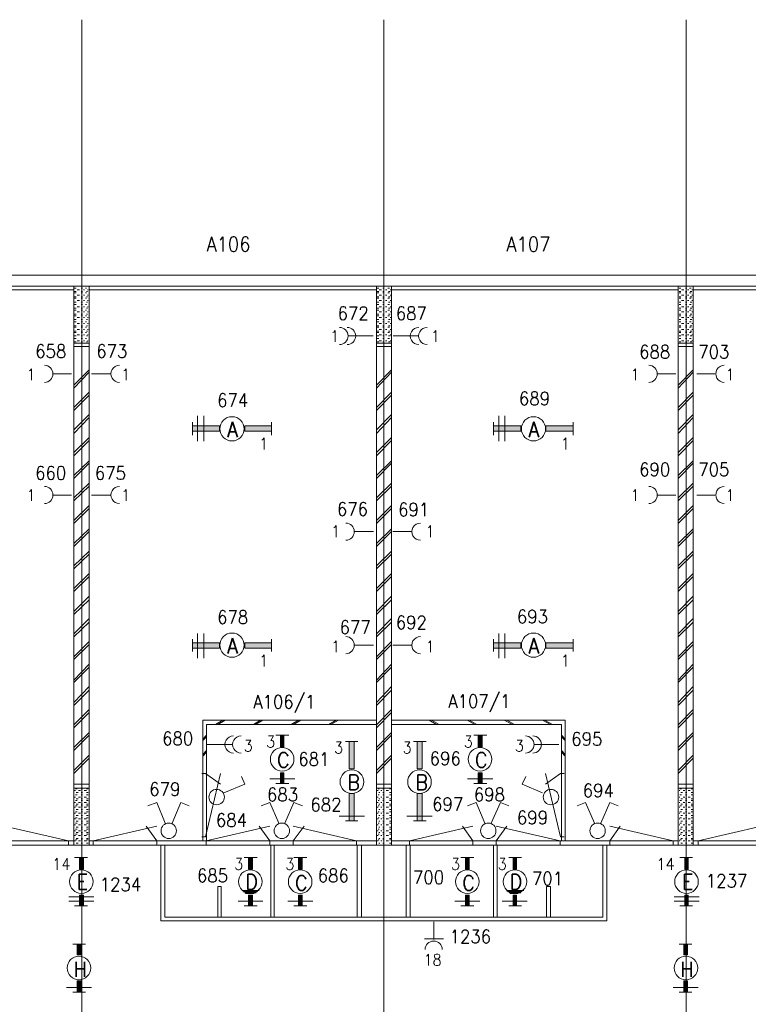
# Model space of a CAD drawing. Header units: metres. Extents: x -120 to -9, y 63 to 139.
# Tile 15 of 44: x -93 to -83, y 107 to 120. Entities that reach past the tile are written whole.
import ezdxf
from ezdxf.enums import TextEntityAlignment as Align

# ---------------------------------------------------------------- set-up
doc = ezdxf.new("R2010")
doc.units = ezdxf.units.M
doc.header["$MEASUREMENT"] = 0
doc.layers.add('Level 1', color=1, linetype='Continuous', lineweight=0)
doc.styles.add('Style-STANDARD', font='STANDARD.shx')

msp = doc.modelspace()

# ---------------------------------------------------------------- linework, layer by layer
at = {"layer": 'Level 1', "color": 11, "linetype": 'Continuous', "lineweight": 0}
for p, q in [((-91.761, 120.383), (-91.761, 93.672)), ((-87.768, 120.383), (-87.768, 93.672)), ((-83.768, 120.383), (-83.768, 93.672)), ((-113.636, 117.008), (-14.097, 117.008)), ((-113.636, 109.477), (-14.097, 109.477))]:
    msp.add_line(p, q, dxfattribs=at)
at = {"layer": 'Level 1', "color": 1, "linetype": 'Continuous', "lineweight": 0}
for p, q in [((-107.987, 117.008), (-51.554, 117.008)), ((-107.839, 116.86), (-51.698, 116.86)), ((-91.866, 116.86), (-91.866, 109.477)), ((-91.667, 116.86), (-91.667, 109.477)), ((-87.866, 116.86), (-87.866, 109.477)), ((-87.667, 116.86), (-87.667, 109.477)), ((-83.874, 116.86), (-83.874, 109.477)), ((-83.675, 116.86), (-83.675, 109.477)), ((-95.655, 116.813), (-91.866, 116.813)), ((-91.858, 116.837), (-91.835, 116.837)), ((-91.858, 116.79), (-91.835, 116.79)), ((-91.858, 116.774), (-91.835, 116.774)), ((-91.858, 116.719), (-91.835, 116.719)), ((-91.823, 116.813), (-91.792, 116.813)), ((-91.823, 116.743), (-91.792, 116.743)), ((-91.772, 116.837), (-91.753, 116.837)), ((-91.772, 116.79), (-91.753, 116.79)), ((-91.772, 116.774), (-91.753, 116.774)), ((-91.772, 116.719), (-91.753, 116.719)), ((-91.741, 116.813), (-91.726, 116.813)), ((-91.741, 116.743), (-91.726, 116.743)), ((-91.714, 116.837), (-91.698, 116.837)), ((-91.714, 116.774), (-91.698, 116.774)), ((-91.702, 116.79), (-91.686, 116.79)), ((-91.702, 116.719), (-91.686, 116.719)), ((-91.686, 116.813), (-91.679, 116.813)), ((-91.686, 116.743), (-91.679, 116.743)), ((-91.667, 116.813), (-87.866, 116.813)), ((-87.854, 116.837), (-87.835, 116.837)), ((-87.854, 116.79), (-87.835, 116.79)), ((-87.854, 116.774), (-87.835, 116.774)), ((-87.854, 116.719), (-87.835, 116.719)), ((-87.827, 116.813), (-87.8, 116.813)), ((-87.827, 116.743), (-87.8, 116.743)), ((-87.78, 116.837), (-87.761, 116.837)), ((-87.78, 116.79), (-87.761, 116.79)), ((-87.78, 116.774), (-87.761, 116.774)), ((-87.78, 116.719), (-87.761, 116.719)), ((-87.745, 116.813), (-87.726, 116.813)), ((-87.745, 116.743), (-87.726, 116.743)), ((-87.714, 116.837), (-87.694, 116.837)), ((-87.714, 116.774), (-87.694, 116.774)), ((-87.706, 116.79), (-87.683, 116.79)), ((-87.706, 116.719), (-87.683, 116.719)), ((-87.683, 116.813), (-87.675, 116.813)), ((-87.683, 116.743), (-87.675, 116.743)), ((-87.667, 116.813), (-83.874, 116.813)), ((-83.862, 116.837), (-83.839, 116.837)), ((-83.862, 116.79), (-83.839, 116.79)), ((-83.862, 116.774), (-83.839, 116.774)), ((-83.862, 116.719), (-83.839, 116.719)), ((-83.831, 116.813), (-83.8, 116.813)), ((-83.831, 116.743), (-83.8, 116.743)), ((-83.776, 116.837), (-83.761, 116.837)), ((-83.776, 116.79), (-83.761, 116.79)), ((-83.776, 116.774), (-83.761, 116.774)), ((-83.776, 116.719), (-83.761, 116.719)), ((-83.753, 116.813), (-83.733, 116.813)), ((-83.753, 116.743), (-83.733, 116.743)), ((-83.726, 116.837), (-83.702, 116.837)), ((-83.726, 116.774), (-83.702, 116.774)), ((-83.714, 116.79), (-83.694, 116.79)), ((-83.714, 116.719), (-83.694, 116.719)), ((-83.694, 116.813), (-83.683, 116.813)), ((-83.694, 116.743), (-83.683, 116.743)), ((-83.675, 116.813), (-79.87, 116.813)), ((-91.858, 116.704), (-91.835, 116.704)), ((-91.858, 116.649), (-91.835, 116.649)), ((-91.858, 116.618), (-91.835, 116.618)), ((-91.823, 116.672), (-91.792, 116.672)), ((-91.823, 116.587), (-91.792, 116.587)), ((-91.772, 116.704), (-91.753, 116.704)), ((-91.772, 116.649), (-91.753, 116.649)), ((-91.772, 116.618), (-91.753, 116.618)), ((-91.741, 116.672), (-91.726, 116.672)), ((-91.741, 116.587), (-91.726, 116.587)), ((-91.714, 116.704), (-91.698, 116.704)), ((-91.714, 116.618), (-91.698, 116.618)), ((-91.702, 116.649), (-91.686, 116.649)), ((-91.686, 116.672), (-91.679, 116.672)), ((-91.686, 116.587), (-91.679, 116.587)), ((-87.854, 116.704), (-87.835, 116.704)), ((-87.854, 116.649), (-87.835, 116.649)), ((-87.854, 116.618), (-87.835, 116.618)), ((-87.827, 116.672), (-87.8, 116.672)), ((-87.827, 116.587), (-87.8, 116.587)), ((-87.78, 116.704), (-87.761, 116.704)), ((-87.78, 116.649), (-87.761, 116.649)), ((-87.78, 116.618), (-87.761, 116.618)), ((-87.745, 116.672), (-87.726, 116.672)), ((-87.745, 116.587), (-87.726, 116.587)), ((-87.714, 116.704), (-87.694, 116.704)), ((-87.714, 116.618), (-87.694, 116.618)), ((-87.706, 116.649), (-87.683, 116.649)), ((-87.683, 116.672), (-87.675, 116.672)), ((-87.683, 116.587), (-87.675, 116.587)), ((-83.862, 116.704), (-83.839, 116.704)), ((-83.862, 116.649), (-83.839, 116.649)), ((-83.862, 116.618), (-83.839, 116.618)), ((-83.831, 116.672), (-83.8, 116.672)), ((-83.831, 116.587), (-83.8, 116.587)), ((-83.776, 116.704), (-83.761, 116.704)), ((-83.776, 116.649), (-83.761, 116.649)), ((-83.776, 116.618), (-83.761, 116.618)), ((-83.753, 116.672), (-83.733, 116.672)), ((-83.753, 116.587), (-83.733, 116.587)), ((-83.726, 116.704), (-83.702, 116.704)), ((-83.726, 116.618), (-83.702, 116.618)), ((-83.714, 116.649), (-83.694, 116.649)), ((-83.694, 116.672), (-83.683, 116.672)), ((-83.694, 116.587), (-83.683, 116.587)), ((-91.858, 116.571), (-91.835, 116.571)), ((-91.858, 116.547), (-91.835, 116.547)), ((-91.858, 116.493), (-91.835, 116.493)), ((-91.858, 116.469), (-91.835, 116.469)), ((-91.823, 116.524), (-91.792, 116.524)), ((-91.772, 116.571), (-91.753, 116.571)), ((-91.772, 116.547), (-91.753, 116.547)), ((-91.772, 116.493), (-91.753, 116.493)), ((-91.772, 116.469), (-91.753, 116.469)), ((-91.741, 116.524), (-91.726, 116.524)), ((-91.714, 116.547), (-91.698, 116.547)), ((-91.714, 116.469), (-91.698, 116.469)), ((-91.702, 116.571), (-91.686, 116.571)), ((-91.702, 116.493), (-91.686, 116.493)), ((-91.686, 116.524), (-91.679, 116.524)), ((-87.854, 116.571), (-87.835, 116.571)), ((-87.854, 116.547), (-87.835, 116.547)), ((-87.854, 116.493), (-87.835, 116.493)), ((-87.854, 116.469), (-87.835, 116.469)), ((-87.827, 116.524), (-87.8, 116.524)), ((-87.78, 116.571), (-87.761, 116.571)), ((-87.78, 116.547), (-87.761, 116.547)), ((-87.78, 116.493), (-87.761, 116.493)), ((-87.78, 116.469), (-87.761, 116.469)), ((-87.745, 116.524), (-87.726, 116.524)), ((-87.714, 116.547), (-87.694, 116.547)), ((-87.714, 116.469), (-87.694, 116.469)), ((-87.706, 116.571), (-87.683, 116.571)), ((-87.706, 116.493), (-87.683, 116.493)), ((-87.683, 116.524), (-87.675, 116.524)), ((-83.862, 116.571), (-83.839, 116.571)), ((-83.862, 116.547), (-83.839, 116.547)), ((-83.862, 116.493), (-83.839, 116.493)), ((-83.862, 116.469), (-83.839, 116.469)), ((-83.831, 116.524), (-83.8, 116.524)), ((-83.776, 116.571), (-83.761, 116.571)), ((-83.776, 116.547), (-83.761, 116.547)), ((-83.776, 116.493), (-83.761, 116.493)), ((-83.776, 116.469), (-83.761, 116.469)), ((-83.753, 116.524), (-83.733, 116.524)), ((-83.726, 116.547), (-83.702, 116.547)), ((-83.726, 116.469), (-83.702, 116.469)), ((-83.714, 116.571), (-83.694, 116.571)), ((-83.714, 116.493), (-83.694, 116.493)), ((-83.694, 116.524), (-83.683, 116.524)), ((-91.858, 116.422), (-91.835, 116.422)), ((-91.858, 116.391), (-91.835, 116.391)), ((-91.858, 116.337), (-91.835, 116.337)), ((-91.823, 116.446), (-91.792, 116.446)), ((-91.823, 116.368), (-91.792, 116.368)), ((-91.772, 116.422), (-91.753, 116.422)), ((-91.772, 116.391), (-91.753, 116.391)), ((-91.772, 116.337), (-91.753, 116.337)), ((-91.741, 116.446), (-91.726, 116.446)), ((-91.741, 116.368), (-91.726, 116.368)), ((-91.714, 116.391), (-91.698, 116.391)), ((-91.702, 116.422), (-91.686, 116.422)), ((-91.702, 116.337), (-91.686, 116.337)), ((-91.686, 116.446), (-91.679, 116.446)), ((-91.686, 116.368), (-91.679, 116.368)), ((-87.854, 116.422), (-87.835, 116.422)), ((-87.854, 116.391), (-87.835, 116.391)), ((-87.854, 116.337), (-87.835, 116.337)), ((-87.827, 116.446), (-87.8, 116.446)), ((-87.827, 116.368), (-87.8, 116.368)), ((-87.78, 116.422), (-87.761, 116.422)), ((-87.78, 116.391), (-87.761, 116.391)), ((-87.78, 116.337), (-87.761, 116.337)), ((-87.745, 116.446), (-87.726, 116.446)), ((-87.745, 116.368), (-87.726, 116.368)), ((-87.714, 116.391), (-87.694, 116.391)), ((-87.706, 116.422), (-87.683, 116.422)), ((-87.706, 116.337), (-87.683, 116.337)), ((-87.683, 116.446), (-87.675, 116.446)), ((-87.683, 116.368), (-87.675, 116.368)), ((-83.862, 116.422), (-83.839, 116.422)), ((-83.862, 116.391), (-83.839, 116.391)), ((-83.862, 116.337), (-83.839, 116.337)), ((-83.831, 116.446), (-83.8, 116.446)), ((-83.831, 116.368), (-83.8, 116.368)), ((-83.776, 116.422), (-83.761, 116.422)), ((-83.776, 116.391), (-83.761, 116.391)), ((-83.776, 116.337), (-83.761, 116.337)), ((-83.753, 116.446), (-83.733, 116.446)), ((-83.753, 116.368), (-83.733, 116.368)), ((-83.726, 116.391), (-83.702, 116.391)), ((-83.714, 116.422), (-83.694, 116.422)), ((-83.714, 116.337), (-83.694, 116.337)), ((-83.694, 116.446), (-83.683, 116.446)), ((-83.694, 116.368), (-83.683, 116.368)), ((-91.858, 116.321), (-91.835, 116.321)), ((-91.858, 116.266), (-91.835, 116.266)), ((-91.858, 116.251), (-91.835, 116.251)), ((-91.858, 116.204), (-91.835, 116.204)), ((-91.823, 116.29), (-91.792, 116.29)), ((-91.823, 116.219), (-91.792, 116.219)), ((-91.772, 116.321), (-91.753, 116.321)), ((-91.772, 116.266), (-91.753, 116.266)), ((-91.772, 116.251), (-91.753, 116.251)), ((-91.772, 116.204), (-91.753, 116.204)), ((-91.741, 116.29), (-91.726, 116.29)), ((-91.741, 116.219), (-91.726, 116.219)), ((-91.714, 116.321), (-91.698, 116.321)), ((-91.714, 116.251), (-91.698, 116.251)), ((-91.702, 116.266), (-91.686, 116.266)), ((-91.702, 116.204), (-91.686, 116.204)), ((-91.686, 116.29), (-91.679, 116.29)), ((-91.686, 116.219), (-91.679, 116.219)), ((-88.233, 116.204), (-87.909, 116.204)), ((-87.854, 116.321), (-87.835, 116.321)), ((-87.854, 116.266), (-87.835, 116.266)), ((-87.854, 116.251), (-87.835, 116.251)), ((-87.854, 116.204), (-87.835, 116.204)), ((-87.827, 116.29), (-87.8, 116.29)), ((-87.827, 116.219), (-87.8, 116.219)), ((-87.78, 116.321), (-87.761, 116.321)), ((-87.78, 116.266), (-87.761, 116.266)), ((-87.78, 116.251), (-87.761, 116.251)), ((-87.78, 116.204), (-87.761, 116.204)), ((-87.745, 116.29), (-87.726, 116.29)), ((-87.745, 116.219), (-87.726, 116.219)), ((-87.714, 116.321), (-87.694, 116.321)), ((-87.714, 116.251), (-87.694, 116.251)), ((-87.706, 116.266), (-87.683, 116.266)), ((-87.706, 116.204), (-87.683, 116.204)), ((-87.683, 116.29), (-87.675, 116.29)), ((-87.683, 116.219), (-87.675, 116.219)), ((-87.319, 116.204), (-87.643, 116.204)), ((-83.862, 116.321), (-83.839, 116.321)), ((-83.862, 116.266), (-83.839, 116.266)), ((-83.862, 116.251), (-83.839, 116.251)), ((-83.862, 116.204), (-83.839, 116.204)), ((-83.831, 116.29), (-83.8, 116.29)), ((-83.831, 116.219), (-83.8, 116.219)), ((-83.776, 116.321), (-83.761, 116.321)), ((-83.776, 116.266), (-83.761, 116.266)), ((-83.776, 116.251), (-83.761, 116.251)), ((-83.776, 116.204), (-83.761, 116.204)), ((-83.753, 116.29), (-83.733, 116.29)), ((-83.753, 116.219), (-83.733, 116.219)), ((-83.726, 116.321), (-83.702, 116.321)), ((-83.726, 116.251), (-83.702, 116.251)), ((-83.714, 116.266), (-83.694, 116.266)), ((-83.714, 116.204), (-83.694, 116.204)), ((-83.694, 116.29), (-83.683, 116.29)), ((-83.694, 116.219), (-83.683, 116.219)), ((-91.866, 116.11), (-91.667, 116.11)), ((-91.858, 116.172), (-91.835, 116.172)), ((-91.858, 116.126), (-91.835, 116.126)), ((-91.823, 116.141), (-91.792, 116.141)), ((-91.772, 116.172), (-91.753, 116.172)), ((-91.772, 116.126), (-91.753, 116.126)), ((-91.741, 116.141), (-91.726, 116.141)), ((-91.714, 116.172), (-91.698, 116.172)), ((-91.702, 116.126), (-91.686, 116.126)), ((-91.686, 116.141), (-91.679, 116.141)), ((-87.866, 116.11), (-87.667, 116.11)), ((-87.854, 116.172), (-87.835, 116.172)), ((-87.854, 116.126), (-87.835, 116.126)), ((-87.827, 116.141), (-87.8, 116.141)), ((-87.78, 116.172), (-87.761, 116.172)), ((-87.78, 116.126), (-87.761, 116.126)), ((-87.745, 116.141), (-87.726, 116.141)), ((-87.714, 116.172), (-87.694, 116.172)), ((-87.706, 116.126), (-87.683, 116.126)), ((-87.683, 116.141), (-87.675, 116.141)), ((-83.874, 116.11), (-83.675, 116.11)), ((-83.862, 116.172), (-83.839, 116.172)), ((-83.862, 116.126), (-83.839, 116.126)), ((-83.831, 116.141), (-83.8, 116.141)), ((-83.776, 116.172), (-83.761, 116.172)), ((-83.776, 116.126), (-83.761, 116.126)), ((-83.753, 116.141), (-83.733, 116.141)), ((-83.726, 116.172), (-83.702, 116.172)), ((-83.714, 116.126), (-83.694, 116.126)), ((-83.694, 116.141), (-83.683, 116.141)), ((-91.866, 116.063), (-91.667, 116.063)), ((-87.866, 116.063), (-87.667, 116.063)), ((-83.874, 116.063), (-83.675, 116.063)), ((-91.897, 115.704), (-92.139, 115.704)), ((-91.667, 115.758), (-91.866, 115.555)), ((-91.667, 115.727), (-91.866, 115.516)), ((-91.632, 115.704), (-91.389, 115.704)), ((-87.667, 115.758), (-87.866, 115.555)), ((-87.667, 115.727), (-87.866, 115.516)), ((-83.905, 115.704), (-84.143, 115.704)), ((-83.675, 115.758), (-83.874, 115.555)), ((-83.675, 115.727), (-83.874, 115.516)), ((-83.628, 115.704), (-83.389, 115.704)), ((-91.667, 115.462), (-91.866, 115.258)), ((-91.667, 115.422), (-91.866, 115.219)), ((-87.667, 115.462), (-87.866, 115.258)), ((-87.667, 115.422), (-87.866, 115.219)), ((-83.675, 115.462), (-83.874, 115.258)), ((-83.675, 115.422), (-83.874, 115.219)), ((-91.667, 115.165), (-91.866, 114.962)), ((-87.667, 115.165), (-87.866, 114.962)), ((-83.675, 115.165), (-83.874, 114.962)), ((-91.667, 115.126), (-91.866, 114.915)), ((-90.296, 114.891), (-90.296, 115.063)), ((-90.233, 115.149), (-90.233, 114.813)), ((-90.147, 115.149), (-90.147, 114.813)), ((-89.253, 114.891), (-89.253, 115.063)), ((-87.667, 115.126), (-87.866, 114.915)), ((-86.315, 114.891), (-86.315, 115.063)), ((-86.245, 115.149), (-86.245, 114.813)), ((-86.167, 115.149), (-86.167, 114.813)), ((-85.264, 114.891), (-85.264, 115.063)), ((-83.675, 115.126), (-83.874, 114.915)), ((-91.667, 114.86), (-91.866, 114.665)), ((-91.667, 114.821), (-91.866, 114.618)), ((-87.667, 114.86), (-87.866, 114.665)), ((-87.667, 114.821), (-87.866, 114.618)), ((-83.675, 114.86), (-83.874, 114.665)), ((-83.675, 114.821), (-83.874, 114.618)), ((-91.667, 114.555), (-91.866, 114.36)), ((-91.667, 114.524), (-91.866, 114.321)), ((-87.667, 114.555), (-87.866, 114.36)), ((-87.667, 114.524), (-87.866, 114.321)), ((-83.675, 114.555), (-83.874, 114.36)), ((-83.675, 114.524), (-83.874, 114.321)), ((-91.667, 114.258), (-91.866, 114.063)), ((-87.667, 114.258), (-87.866, 114.063)), ((-83.675, 114.258), (-83.874, 114.063)), ((-91.667, 114.219), (-91.866, 114.024)), ((-87.667, 114.219), (-87.866, 114.024)), ((-83.675, 114.219), (-83.874, 114.024)), ((-91.897, 114.102), (-92.139, 114.102)), ((-91.632, 114.102), (-91.389, 114.102)), ((-83.905, 114.102), (-84.143, 114.102)), ((-83.628, 114.102), (-83.389, 114.102)), ((-91.667, 113.962), (-91.866, 113.766)), ((-91.667, 113.922), (-91.866, 113.727)), ((-87.667, 113.962), (-87.866, 113.766)), ((-87.667, 113.922), (-87.866, 113.727)), ((-83.675, 113.962), (-83.874, 113.766)), ((-83.675, 113.922), (-83.874, 113.727)), ((-91.667, 113.657), (-91.866, 113.462)), ((-91.667, 113.618), (-91.866, 113.422)), ((-87.905, 113.618), (-88.151, 113.618)), ((-87.667, 113.657), (-87.866, 113.462)), ((-87.667, 113.618), (-87.866, 113.422)), ((-87.647, 113.618), (-87.405, 113.618)), ((-83.675, 113.657), (-83.874, 113.462)), ((-83.675, 113.618), (-83.874, 113.422)), ((-91.667, 113.36), (-91.866, 113.165)), ((-87.667, 113.36), (-87.866, 113.165)), ((-83.675, 113.36), (-83.874, 113.165)), ((-91.667, 113.321), (-91.866, 113.126)), ((-87.667, 113.321), (-87.866, 113.126)), ((-83.675, 113.321), (-83.874, 113.126)), ((-91.667, 113.063), (-91.866, 112.868)), ((-91.667, 113.024), (-91.866, 112.829)), ((-87.667, 113.063), (-87.866, 112.868)), ((-87.667, 113.024), (-87.866, 112.829)), ((-83.675, 113.063), (-83.874, 112.868)), ((-83.675, 113.024), (-83.874, 112.829)), ((-91.667, 112.766), (-91.866, 112.563)), ((-91.667, 112.719), (-91.866, 112.524)), ((-87.667, 112.766), (-87.866, 112.563)), ((-87.667, 112.719), (-87.866, 112.524)), ((-83.675, 112.766), (-83.874, 112.563)), ((-83.675, 112.719), (-83.874, 112.524)), ((-91.667, 112.469), (-91.866, 112.266)), ((-91.667, 112.422), (-91.866, 112.227)), ((-87.667, 112.469), (-87.866, 112.266)), ((-87.667, 112.422), (-87.866, 112.227)), ((-83.675, 112.469), (-83.874, 112.266)), ((-83.675, 112.422), (-83.874, 112.227)), ((-91.667, 112.165), (-91.866, 111.962)), ((-90.296, 112.032), (-90.296, 112.196)), ((-90.233, 112.274), (-90.233, 111.946)), ((-90.147, 112.274), (-90.147, 111.946)), ((-89.253, 112.032), (-89.253, 112.196)), ((-87.667, 112.165), (-87.866, 111.962)), ((-86.315, 112.032), (-86.315, 112.196)), ((-86.245, 112.274), (-86.245, 111.946)), ((-86.167, 112.274), (-86.167, 111.946)), ((-85.264, 112.032), (-85.264, 112.196)), ((-83.675, 112.165), (-83.874, 111.962)), ((-91.667, 112.126), (-91.866, 111.93)), ((-87.905, 112.118), (-88.151, 112.118)), ((-87.667, 112.126), (-87.866, 111.93)), ((-87.647, 112.118), (-87.405, 112.118)), ((-83.675, 112.126), (-83.874, 111.93)), ((-91.667, 111.868), (-91.866, 111.657)), ((-91.667, 111.829), (-91.866, 111.626)), ((-87.667, 111.868), (-87.866, 111.657)), ((-87.667, 111.829), (-87.866, 111.626)), ((-83.675, 111.868), (-83.874, 111.657)), ((-83.675, 111.829), (-83.874, 111.626)), ((-91.667, 111.571), (-91.866, 111.36)), ((-91.667, 111.524), (-91.866, 111.321)), ((-87.667, 111.571), (-87.866, 111.36)), ((-87.667, 111.524), (-87.866, 111.321)), ((-83.675, 111.571), (-83.874, 111.36)), ((-83.675, 111.524), (-83.874, 111.321)), ((-91.667, 111.266), (-91.866, 111.063)), ((-87.667, 111.266), (-87.866, 111.063)), ((-83.675, 111.266), (-83.874, 111.063)), ((-91.667, 111.227), (-91.866, 111.024)), ((-90.163, 111.126), (-90.163, 109.532)), ((-87.866, 111.126), (-90.163, 111.126)), ((-89.897, 111.126), (-89.995, 111.071)), ((-89.866, 111.126), (-89.964, 111.071)), ((-89.397, 111.126), (-89.491, 111.071)), ((-89.366, 111.126), (-89.464, 111.071)), ((-88.897, 111.126), (-88.991, 111.071)), ((-88.866, 111.126), (-88.964, 111.071)), ((-88.397, 111.126), (-88.495, 111.071)), ((-88.366, 111.126), (-88.468, 111.071)), ((-87.667, 111.227), (-87.866, 111.024)), ((-87.667, 111.126), (-85.37, 111.126)), ((-87.167, 111.126), (-87.069, 111.071)), ((-87.139, 111.126), (-87.034, 111.071)), ((-86.667, 111.126), (-86.565, 111.071)), ((-86.639, 111.126), (-86.538, 111.071)), ((-86.175, 111.126), (-86.065, 111.071)), ((-86.139, 111.126), (-86.038, 111.071)), ((-85.671, 111.126), (-85.565, 111.071)), ((-85.643, 111.126), (-85.538, 111.071)), ((-85.37, 111.126), (-85.37, 109.532)), ((-83.675, 111.227), (-83.874, 111.024)), ((-87.866, 111.071), (-90.112, 111.071)), ((-90.112, 111.071), (-90.112, 109.532)), ((-87.667, 111.071), (-85.417, 111.071)), ((-85.417, 111.071), (-85.417, 109.532)), ((-91.667, 110.962), (-91.866, 110.766)), ((-91.667, 110.93), (-91.866, 110.727)), ((-90.112, 110.93), (-90.163, 110.876)), ((-90.112, 110.907), (-90.163, 110.86)), ((-89.198, 110.93), (-89.026, 110.93)), ((-87.667, 110.962), (-87.866, 110.766)), ((-87.667, 110.93), (-87.866, 110.727)), ((-86.577, 110.93), (-86.405, 110.93)), ((-85.417, 110.93), (-85.37, 110.876)), ((-85.417, 110.907), (-85.37, 110.86)), ((-83.675, 110.962), (-83.874, 110.766)), ((-83.675, 110.93), (-83.874, 110.727)), ((-89.78, 110.805), (-90.104, 110.805)), ((-88.112, 110.844), (-88.276, 110.844)), ((-87.206, 110.844), (-87.374, 110.844)), ((-85.772, 110.805), (-85.452, 110.805)), ((-91.667, 110.665), (-91.866, 110.462)), ((-91.667, 110.626), (-91.866, 110.422)), ((-90.112, 110.727), (-90.163, 110.672)), ((-90.112, 110.704), (-90.163, 110.649)), ((-87.667, 110.665), (-87.866, 110.462)), ((-87.667, 110.626), (-87.866, 110.422)), ((-85.417, 110.727), (-85.37, 110.672)), ((-85.417, 110.704), (-85.37, 110.649)), ((-83.675, 110.665), (-83.874, 110.462)), ((-83.675, 110.626), (-83.874, 110.422)), ((-90.175, 110.422), (-90.124, 110.422)), ((-90.124, 109.587), (-89.929, 110.422)), ((-90.124, 110.422), (-89.929, 110.282)), ((-89.604, 110.282), (-89.651, 110.383)), ((-89.276, 110.352), (-88.944, 110.352)), ((-86.663, 110.352), (-86.327, 110.352)), ((-85.936, 110.282), (-85.889, 110.383)), ((-85.429, 109.587), (-85.628, 110.422)), ((-85.429, 110.422), (-85.628, 110.282)), ((-85.382, 110.422), (-85.429, 110.422)), ((-91.667, 110.282), (-91.866, 110.282)), ((-91.667, 110.227), (-91.866, 110.227)), ((-91.823, 110.219), (-91.847, 110.219)), ((-91.753, 110.219), (-91.772, 110.219)), ((-91.679, 110.219), (-91.698, 110.219)), ((-89.882, 110.165), (-89.604, 110.282)), ((-89.198, 110.29), (-89.026, 110.29)), ((-87.667, 110.282), (-87.866, 110.282)), ((-87.667, 110.227), (-87.866, 110.227)), ((-87.827, 110.219), (-87.843, 110.219)), ((-87.761, 110.219), (-87.78, 110.219)), ((-87.675, 110.219), (-87.694, 110.219)), ((-86.577, 110.29), (-86.405, 110.29)), ((-85.667, 110.165), (-85.936, 110.282)), ((-83.675, 110.282), (-83.874, 110.282)), ((-83.675, 110.227), (-83.874, 110.227)), ((-83.831, 110.219), (-83.854, 110.219)), ((-83.761, 110.219), (-83.776, 110.219)), ((-83.683, 110.219), (-83.702, 110.219)), ((-91.847, 110.196), (-91.858, 110.196)), ((-91.847, 110.11), (-91.858, 110.11)), ((-91.823, 110.141), (-91.847, 110.141)), ((-91.811, 110.172), (-91.835, 110.172)), ((-91.811, 110.087), (-91.835, 110.087)), ((-91.78, 110.196), (-91.804, 110.196)), ((-91.78, 110.11), (-91.804, 110.11)), ((-91.753, 110.172), (-91.772, 110.172)), ((-91.753, 110.141), (-91.772, 110.141)), ((-91.753, 110.087), (-91.772, 110.087)), ((-91.702, 110.196), (-91.733, 110.196)), ((-91.702, 110.11), (-91.733, 110.11)), ((-91.679, 110.172), (-91.698, 110.172)), ((-91.679, 110.141), (-91.698, 110.141)), ((-91.679, 110.087), (-91.698, 110.087)), ((-87.843, 110.196), (-87.854, 110.196)), ((-87.843, 110.11), (-87.854, 110.11)), ((-87.827, 110.141), (-87.843, 110.141)), ((-87.819, 110.172), (-87.835, 110.172)), ((-87.819, 110.087), (-87.835, 110.087)), ((-87.792, 110.196), (-87.808, 110.196)), ((-87.792, 110.11), (-87.808, 110.11)), ((-87.761, 110.172), (-87.78, 110.172)), ((-87.761, 110.141), (-87.78, 110.141)), ((-87.761, 110.087), (-87.78, 110.087)), ((-87.706, 110.196), (-87.737, 110.196)), ((-87.706, 110.11), (-87.737, 110.11)), ((-87.675, 110.172), (-87.694, 110.172)), ((-87.675, 110.141), (-87.694, 110.141)), ((-87.675, 110.087), (-87.694, 110.087)), ((-83.854, 110.196), (-83.862, 110.196)), ((-83.854, 110.11), (-83.862, 110.11)), ((-83.831, 110.141), (-83.854, 110.141)), ((-83.819, 110.172), (-83.839, 110.172)), ((-83.819, 110.087), (-83.839, 110.087)), ((-83.788, 110.196), (-83.808, 110.196)), ((-83.788, 110.11), (-83.808, 110.11)), ((-83.761, 110.172), (-83.776, 110.172)), ((-83.761, 110.141), (-83.776, 110.141)), ((-83.761, 110.087), (-83.776, 110.087)), ((-83.714, 110.196), (-83.741, 110.196)), ((-83.714, 110.11), (-83.741, 110.11)), ((-83.683, 110.172), (-83.702, 110.172)), ((-83.683, 110.141), (-83.702, 110.141)), ((-83.683, 110.087), (-83.702, 110.087)), ((-91.847, 110.04), (-91.858, 110.04)), ((-91.847, 109.977), (-91.858, 109.977)), ((-91.823, 110.063), (-91.847, 110.063)), ((-91.823, 109.993), (-91.847, 109.993)), ((-91.811, 110.016), (-91.835, 110.016)), ((-91.78, 110.04), (-91.804, 110.04)), ((-91.78, 109.977), (-91.804, 109.977)), ((-91.753, 110.063), (-91.772, 110.063)), ((-91.753, 110.016), (-91.772, 110.016)), ((-91.753, 109.993), (-91.772, 109.993)), ((-91.702, 110.04), (-91.733, 110.04)), ((-91.702, 109.977), (-91.733, 109.977)), ((-91.679, 110.063), (-91.698, 110.063)), ((-91.679, 110.016), (-91.698, 110.016)), ((-91.679, 109.993), (-91.698, 109.993)), ((-90.768, 110.04), (-90.889, 109.993)), ((-90.659, 109.766), (-90.768, 110.04)), ((-90.569, 109.766), (-90.452, 110.04)), ((-90.452, 110.04), (-90.343, 109.993)), ((-89.276, 110.04), (-89.389, 109.993)), ((-89.155, 109.766), (-89.276, 110.04)), ((-89.077, 109.766), (-88.956, 110.04)), ((-88.956, 110.04), (-88.843, 109.993)), ((-87.843, 110.04), (-87.854, 110.04)), ((-87.843, 109.977), (-87.854, 109.977)), ((-87.827, 110.063), (-87.843, 110.063)), ((-87.827, 109.993), (-87.843, 109.993)), ((-87.819, 110.016), (-87.835, 110.016)), ((-87.792, 110.04), (-87.808, 110.04)), ((-87.792, 109.977), (-87.808, 109.977)), ((-87.761, 110.063), (-87.78, 110.063)), ((-87.761, 110.016), (-87.78, 110.016)), ((-87.761, 109.993), (-87.78, 109.993)), ((-87.706, 110.04), (-87.737, 110.04)), ((-87.706, 109.977), (-87.737, 109.977)), ((-87.675, 110.063), (-87.694, 110.063)), ((-87.675, 110.016), (-87.694, 110.016)), ((-87.675, 109.993), (-87.694, 109.993)), ((-86.546, 110.04), (-86.663, 109.993)), ((-86.433, 109.766), (-86.546, 110.04)), ((-86.347, 109.766), (-86.226, 110.04)), ((-86.226, 110.04), (-86.116, 109.993)), ((-85.101, 110.04), (-85.21, 109.993)), ((-84.983, 109.766), (-85.101, 110.04)), ((-84.897, 109.766), (-84.78, 110.04)), ((-84.78, 110.04), (-84.667, 109.993)), ((-83.854, 110.04), (-83.862, 110.04)), ((-83.854, 109.977), (-83.862, 109.977)), ((-83.831, 110.063), (-83.854, 110.063)), ((-83.831, 109.993), (-83.854, 109.993)), ((-83.819, 110.016), (-83.839, 110.016)), ((-83.788, 110.04), (-83.808, 110.04)), ((-83.788, 109.977), (-83.808, 109.977)), ((-83.761, 110.063), (-83.776, 110.063)), ((-83.761, 110.016), (-83.776, 110.016)), ((-83.761, 109.993), (-83.776, 109.993)), ((-83.714, 110.04), (-83.741, 110.04)), ((-83.714, 109.977), (-83.741, 109.977)), ((-83.683, 110.063), (-83.702, 110.063)), ((-83.683, 110.016), (-83.702, 110.016)), ((-83.683, 109.993), (-83.702, 109.993)), ((-91.847, 109.899), (-91.858, 109.899)), ((-91.847, 109.821), (-91.858, 109.821)), ((-91.823, 109.915), (-91.847, 109.915)), ((-91.823, 109.837), (-91.847, 109.837)), ((-91.811, 109.946), (-91.835, 109.946)), ((-91.811, 109.868), (-91.835, 109.868)), ((-91.78, 109.899), (-91.804, 109.899)), ((-91.78, 109.821), (-91.804, 109.821)), ((-91.753, 109.946), (-91.772, 109.946)), ((-91.753, 109.915), (-91.772, 109.915)), ((-91.753, 109.868), (-91.772, 109.868)), ((-91.753, 109.837), (-91.772, 109.837)), ((-91.702, 109.899), (-91.733, 109.899)), ((-91.702, 109.821), (-91.733, 109.821)), ((-91.679, 109.946), (-91.698, 109.946)), ((-91.679, 109.915), (-91.698, 109.915)), ((-91.679, 109.868), (-91.698, 109.868)), ((-91.679, 109.837), (-91.698, 109.837)), ((-88.358, 109.86), (-88.022, 109.86)), ((-87.843, 109.899), (-87.854, 109.899)), ((-87.843, 109.821), (-87.854, 109.821)), ((-87.827, 109.915), (-87.843, 109.915)), ((-87.827, 109.837), (-87.843, 109.837)), ((-87.819, 109.946), (-87.835, 109.946)), ((-87.819, 109.868), (-87.835, 109.868)), ((-87.792, 109.899), (-87.808, 109.899)), ((-87.792, 109.821), (-87.808, 109.821)), ((-87.761, 109.946), (-87.78, 109.946)), ((-87.761, 109.915), (-87.78, 109.915)), ((-87.761, 109.868), (-87.78, 109.868)), ((-87.761, 109.837), (-87.78, 109.837)), ((-87.706, 109.899), (-87.737, 109.899)), ((-87.706, 109.821), (-87.737, 109.821)), ((-87.675, 109.946), (-87.694, 109.946)), ((-87.675, 109.915), (-87.694, 109.915)), ((-87.675, 109.868), (-87.694, 109.868)), ((-87.675, 109.837), (-87.694, 109.837)), ((-87.464, 109.86), (-87.128, 109.86)), ((-83.854, 109.899), (-83.862, 109.899)), ((-83.854, 109.821), (-83.862, 109.821)), ((-83.831, 109.915), (-83.854, 109.915)), ((-83.831, 109.837), (-83.854, 109.837)), ((-83.819, 109.946), (-83.839, 109.946)), ((-83.819, 109.868), (-83.839, 109.868)), ((-83.788, 109.899), (-83.808, 109.899)), ((-83.788, 109.821), (-83.808, 109.821)), ((-83.761, 109.946), (-83.776, 109.946)), ((-83.761, 109.915), (-83.776, 109.915)), ((-83.761, 109.868), (-83.776, 109.868)), ((-83.761, 109.837), (-83.776, 109.837)), ((-83.714, 109.899), (-83.741, 109.899)), ((-83.714, 109.821), (-83.741, 109.821)), ((-83.683, 109.946), (-83.702, 109.946)), ((-83.683, 109.915), (-83.702, 109.915)), ((-83.683, 109.868), (-83.702, 109.868)), ((-83.683, 109.837), (-83.702, 109.837)), ((-91.94, 109.532), (-92.784, 109.727)), ((-91.847, 109.743), (-91.858, 109.743)), ((-91.823, 109.766), (-91.847, 109.766)), ((-91.811, 109.79), (-91.835, 109.79)), ((-91.811, 109.712), (-91.835, 109.712)), ((-91.78, 109.743), (-91.804, 109.743)), ((-91.753, 109.79), (-91.772, 109.79)), ((-91.753, 109.766), (-91.772, 109.766)), ((-91.753, 109.712), (-91.772, 109.712)), ((-91.702, 109.743), (-91.733, 109.743)), ((-91.679, 109.79), (-91.698, 109.79)), ((-91.679, 109.766), (-91.698, 109.766)), ((-91.679, 109.712), (-91.698, 109.712)), ((-91.612, 109.532), (-90.772, 109.727)), ((-90.772, 109.532), (-90.913, 109.727)), ((-90.116, 109.532), (-89.276, 109.727)), ((-89.276, 109.532), (-89.417, 109.727)), ((-88.128, 109.532), (-88.968, 109.727)), ((-88.968, 109.532), (-88.823, 109.727)), ((-88.112, 109.797), (-88.276, 109.797)), ((-87.843, 109.743), (-87.854, 109.743)), ((-87.827, 109.766), (-87.843, 109.766)), ((-87.819, 109.79), (-87.835, 109.79)), ((-87.819, 109.712), (-87.835, 109.712)), ((-87.792, 109.743), (-87.808, 109.743)), ((-87.761, 109.79), (-87.78, 109.79)), ((-87.761, 109.766), (-87.78, 109.766)), ((-87.761, 109.712), (-87.78, 109.712)), ((-87.706, 109.743), (-87.737, 109.743)), ((-87.675, 109.79), (-87.694, 109.79)), ((-87.675, 109.766), (-87.694, 109.766)), ((-87.675, 109.712), (-87.694, 109.712)), ((-87.429, 109.532), (-86.589, 109.727)), ((-87.206, 109.797), (-87.374, 109.797)), ((-86.589, 109.532), (-86.726, 109.727)), ((-85.436, 109.532), (-86.28, 109.727)), ((-86.28, 109.532), (-86.139, 109.727)), ((-83.94, 109.532), (-84.78, 109.727)), ((-84.78, 109.532), (-84.643, 109.727)), ((-83.854, 109.743), (-83.862, 109.743)), ((-83.831, 109.766), (-83.854, 109.766)), ((-83.819, 109.79), (-83.839, 109.79)), ((-83.819, 109.712), (-83.839, 109.712)), ((-83.788, 109.743), (-83.808, 109.743)), ((-83.761, 109.79), (-83.776, 109.79)), ((-83.761, 109.766), (-83.776, 109.766)), ((-83.761, 109.712), (-83.776, 109.712)), ((-83.714, 109.743), (-83.741, 109.743)), ((-83.683, 109.79), (-83.702, 109.79)), ((-83.683, 109.766), (-83.702, 109.766)), ((-83.683, 109.712), (-83.702, 109.712)), ((-83.608, 109.532), (-82.772, 109.727)), ((-91.847, 109.665), (-91.858, 109.665)), ((-91.847, 109.602), (-91.858, 109.602)), ((-91.823, 109.688), (-91.847, 109.688)), ((-91.823, 109.618), (-91.847, 109.618)), ((-91.811, 109.641), (-91.835, 109.641)), ((-91.811, 109.563), (-91.835, 109.563)), ((-91.78, 109.665), (-91.804, 109.665)), ((-91.78, 109.602), (-91.804, 109.602)), ((-91.753, 109.688), (-91.772, 109.688)), ((-91.753, 109.641), (-91.772, 109.641)), ((-91.753, 109.618), (-91.772, 109.618)), ((-91.753, 109.563), (-91.772, 109.563)), ((-91.702, 109.665), (-91.733, 109.665)), ((-91.702, 109.602), (-91.733, 109.602)), ((-91.679, 109.688), (-91.698, 109.688)), ((-91.679, 109.641), (-91.698, 109.641)), ((-91.679, 109.618), (-91.698, 109.618)), ((-91.679, 109.563), (-91.698, 109.563)), ((-90.175, 109.587), (-90.124, 109.587)), ((-87.843, 109.665), (-87.854, 109.665)), ((-87.843, 109.602), (-87.854, 109.602)), ((-87.827, 109.688), (-87.843, 109.688)), ((-87.827, 109.618), (-87.843, 109.618)), ((-87.819, 109.641), (-87.835, 109.641)), ((-87.819, 109.563), (-87.835, 109.563)), ((-87.792, 109.665), (-87.808, 109.665)), ((-87.792, 109.602), (-87.808, 109.602)), ((-87.761, 109.688), (-87.78, 109.688)), ((-87.761, 109.641), (-87.78, 109.641)), ((-87.761, 109.618), (-87.78, 109.618)), ((-87.761, 109.563), (-87.78, 109.563)), ((-87.706, 109.665), (-87.737, 109.665)), ((-87.706, 109.602), (-87.737, 109.602)), ((-87.675, 109.688), (-87.694, 109.688)), ((-87.675, 109.641), (-87.694, 109.641)), ((-87.675, 109.618), (-87.694, 109.618)), ((-87.675, 109.563), (-87.694, 109.563)), ((-85.382, 109.587), (-85.429, 109.587)), ((-83.854, 109.665), (-83.862, 109.665)), ((-83.854, 109.602), (-83.862, 109.602)), ((-83.831, 109.688), (-83.854, 109.688)), ((-83.831, 109.618), (-83.854, 109.618)), ((-83.819, 109.641), (-83.839, 109.641)), ((-83.819, 109.563), (-83.839, 109.563)), ((-83.788, 109.665), (-83.808, 109.665)), ((-83.788, 109.602), (-83.808, 109.602)), ((-83.761, 109.688), (-83.776, 109.688)), ((-83.761, 109.641), (-83.776, 109.641)), ((-83.761, 109.618), (-83.776, 109.618)), ((-83.761, 109.563), (-83.776, 109.563)), ((-83.714, 109.665), (-83.741, 109.665)), ((-83.714, 109.602), (-83.741, 109.602)), ((-83.683, 109.688), (-83.702, 109.688)), ((-83.683, 109.641), (-83.702, 109.641)), ((-83.683, 109.618), (-83.702, 109.618)), ((-83.683, 109.563), (-83.702, 109.563)), ((-111.839, 109.477), (-23.928, 109.477)), ((-95.655, 109.532), (-91.866, 109.532)), ((-91.94, 109.485), (-91.94, 109.532)), ((-91.847, 109.532), (-91.858, 109.532)), ((-91.823, 109.547), (-91.847, 109.547)), ((-91.811, 109.501), (-91.835, 109.501)), ((-91.78, 109.532), (-91.804, 109.532)), ((-91.753, 109.547), (-91.772, 109.547)), ((-91.753, 109.501), (-91.772, 109.501)), ((-91.702, 109.532), (-91.733, 109.532)), ((-91.679, 109.547), (-91.698, 109.547)), ((-91.679, 109.501), (-91.698, 109.501)), ((-91.667, 109.532), (-87.866, 109.532)), ((-91.612, 109.485), (-91.612, 109.532)), ((-90.772, 109.485), (-90.772, 109.532)), ((-90.718, 109.477), (-90.718, 108.477)), ((-90.663, 109.477), (-90.663, 108.524)), ((-90.116, 109.485), (-90.116, 109.532)), ((-89.276, 109.485), (-89.276, 109.532)), ((-89.264, 109.477), (-89.264, 108.524)), ((-89.218, 109.477), (-89.218, 108.524)), ((-88.968, 109.485), (-88.968, 109.532)), ((-88.128, 109.485), (-88.128, 109.532)), ((-88.12, 109.477), (-88.12, 108.524)), ((-88.065, 109.477), (-88.065, 108.524)), ((-87.843, 109.532), (-87.854, 109.532)), ((-87.827, 109.547), (-87.843, 109.547)), ((-87.819, 109.501), (-87.835, 109.501)), ((-87.792, 109.532), (-87.808, 109.532)), ((-87.761, 109.547), (-87.78, 109.547)), ((-87.761, 109.501), (-87.78, 109.501)), ((-87.706, 109.532), (-87.737, 109.532)), ((-87.675, 109.547), (-87.694, 109.547)), ((-87.675, 109.501), (-87.694, 109.501)), ((-87.667, 109.532), (-83.874, 109.532)), ((-87.472, 109.477), (-87.472, 108.524)), ((-87.429, 109.485), (-87.429, 109.532)), ((-87.421, 109.477), (-87.421, 108.524)), ((-86.589, 109.485), (-86.589, 109.532)), ((-86.319, 109.477), (-86.319, 108.524)), ((-86.28, 109.485), (-86.28, 109.532)), ((-86.268, 109.477), (-86.268, 108.524)), ((-85.436, 109.485), (-85.436, 109.532)), ((-84.87, 109.477), (-84.87, 108.524)), ((-84.819, 109.477), (-84.819, 108.477)), ((-84.78, 109.485), (-84.78, 109.532)), ((-83.94, 109.485), (-83.94, 109.532)), ((-83.854, 109.532), (-83.862, 109.532)), ((-83.831, 109.547), (-83.854, 109.547)), ((-83.819, 109.501), (-83.839, 109.501)), ((-83.788, 109.532), (-83.808, 109.532)), ((-83.761, 109.547), (-83.776, 109.547)), ((-83.761, 109.501), (-83.776, 109.501)), ((-83.714, 109.532), (-83.741, 109.532)), ((-83.683, 109.547), (-83.702, 109.547)), ((-83.683, 109.501), (-83.702, 109.501)), ((-83.675, 109.532), (-79.87, 109.532)), ((-83.608, 109.485), (-83.608, 109.532)), ((-91.858, 109.313), (-91.686, 109.313)), ((-89.616, 109.313), (-89.444, 109.313)), ((-88.956, 109.313), (-88.784, 109.313)), ((-86.749, 109.313), (-86.577, 109.313)), ((-86.116, 109.313), (-85.948, 109.313)), ((-83.854, 109.313), (-83.683, 109.313)), ((-89.964, 108.524), (-89.964, 108.93)), ((-89.964, 108.93), (-89.917, 108.93)), ((-89.917, 108.93), (-89.917, 108.524)), ((-85.565, 108.93), (-85.616, 108.93)), ((-85.616, 108.93), (-85.616, 108.524)), ((-85.565, 108.524), (-85.565, 108.93)), ((-91.933, 108.79), (-91.601, 108.79)), ((-89.643, 108.876), (-89.417, 108.876)), ((-89.632, 108.868), (-89.436, 108.868)), ((-89.624, 108.86), (-89.444, 108.86)), ((-89.604, 108.844), (-89.456, 108.844)), ((-89.597, 108.837), (-89.483, 108.837)), ((-86.147, 108.876), (-85.917, 108.876)), ((-86.139, 108.868), (-85.936, 108.868)), ((-86.128, 108.86), (-85.948, 108.86)), ((-86.108, 108.844), (-85.956, 108.844)), ((-86.097, 108.837), (-85.991, 108.837)), ((-83.929, 108.79), (-83.597, 108.79)), ((-91.933, 108.735), (-91.601, 108.735)), ((-91.858, 108.672), (-91.686, 108.672)), ((-89.694, 108.735), (-89.366, 108.735)), ((-89.616, 108.672), (-89.444, 108.672)), ((-89.038, 108.735), (-88.706, 108.735)), ((-88.956, 108.672), (-88.784, 108.672)), ((-86.827, 108.735), (-86.499, 108.735)), ((-86.749, 108.672), (-86.577, 108.672)), ((-86.202, 108.735), (-85.87, 108.735)), ((-86.116, 108.672), (-85.948, 108.672)), ((-83.929, 108.735), (-83.597, 108.735)), ((-83.854, 108.672), (-83.683, 108.672)), ((-90.663, 108.524), (-84.87, 108.524)), ((-90.718, 108.477), (-84.819, 108.477)), ((-87.108, 108.462), (-87.108, 108.227)), ((-91.882, 108.165), (-91.714, 108.165)), ((-86.979, 108.235), (-87.229, 108.235)), ((-83.862, 108.165), (-83.694, 108.165)), ((-91.964, 107.594), (-91.632, 107.594)), ((-91.882, 107.532), (-91.714, 107.532)), ((-83.94, 107.594), (-83.608, 107.594)), ((-83.862, 107.532), (-83.694, 107.532))]:
    msp.add_line(p, q, dxfattribs=at)
for centre, radius in [((-89.776, 114.977), 0.16), ((-85.788, 114.977), 0.16), ((-89.776, 112.118), 0.16), ((-85.788, 112.118), 0.16), ((-89.112, 110.61), 0.156), ((-86.495, 110.61), 0.156), ((-88.19, 110.313), 0.156), ((-87.296, 110.313), 0.156), ((-89.979, 110.11), 0.102), ((-85.557, 110.11), 0.102), ((-90.612, 109.665), 0.102), ((-89.116, 109.665), 0.102), ((-86.386, 109.665), 0.102), ((-84.94, 109.665), 0.102), ((-91.768, 108.993), 0.156), ((-89.534, 108.993), 0.156), ((-88.874, 108.993), 0.156), ((-86.663, 108.993), 0.156), ((-86.034, 108.993), 0.156), ((-83.764, 108.993), 0.156), ((-91.8, 107.852), 0.156), ((-83.772, 107.852), 0.156)]:
    msp.add_circle(centre, radius, dxfattribs=at)
for centre, start, end in [((-88.354, 116.204), 270.0001, 90), ((-88.253, 116.204), 270.0001, 90), ((-87.304, 116.204), 90, 270.0002), ((-87.194, 116.204), 90, 270.0002), ((-92.257, 115.704), 270.0001, 90), ((-91.264, 115.704), 90, 270.0001), ((-84.264, 115.704), 270.0001, 90), ((-83.264, 115.704), 90, 270.0001), ((-92.257, 114.102), 270.0001, 90), ((-91.264, 114.102), 90, 270.0001), ((-84.264, 114.102), 270.0001, 90), ((-83.264, 114.102), 90, 270.0001), ((-88.272, 113.618), 270.0001, 90), ((-87.284, 113.618), 90, 270.0001), ((-88.272, 112.118), 270.0001, 90), ((-87.284, 112.118), 90, 270.0001), ((-89.757, 110.805), 90, 270.0002), ((-89.655, 110.805), 90, 270.0002), ((-85.893, 110.805), 270.0001, 90), ((-85.796, 110.805), 270.0001, 90), ((-87.108, 108.094), 0, 180)]:
    msp.add_arc(centre, 0.113, start, end, dxfattribs=at)
at = {"layer": 'Level 1', "color": 1, "linetype": 'Continuous', "lineweight": 0, "extrusion": (0, 0, -1)}
for points in [[(89.94, 115.016), (90.296, 115.016), (89.94, 114.946), (90.296, 114.946)], [(85.956, 115.016), (86.315, 115.016), (85.956, 114.946), (86.315, 114.946)], [(89.94, 112.149), (90.296, 112.149), (89.94, 112.079), (90.296, 112.079)], [(85.956, 112.149), (86.315, 112.149), (85.956, 112.079), (86.315, 112.079)], [(88.226, 110.157), (88.226, 109.797), (88.159, 110.157), (88.159, 109.797)], [(87.327, 110.157), (87.327, 109.797), (87.261, 110.157), (87.261, 109.797)]]:
    msp.add_solid(points, dxfattribs=at)
at = {"layer": 'Level 1', "color": 1, "linetype": 'Continuous', "lineweight": 0}
for points in [[(-89.608, 114.946), (-89.253, 114.946), (-89.608, 115.016), (-89.253, 115.016)], [(-85.624, 114.946), (-85.264, 114.946), (-85.624, 115.016), (-85.264, 115.016)], [(-89.608, 112.079), (-89.253, 112.079), (-89.608, 112.149), (-89.253, 112.149)], [(-85.624, 112.079), (-85.264, 112.079), (-85.624, 112.149), (-85.264, 112.149)], [(-89.089, 110.774), (-89.132, 110.774), (-89.089, 110.93), (-89.132, 110.93)], [(-86.468, 110.774), (-86.518, 110.774), (-86.468, 110.93), (-86.518, 110.93)], [(-88.159, 110.485), (-88.159, 110.844), (-88.226, 110.485), (-88.226, 110.844)], [(-87.261, 110.485), (-87.261, 110.844), (-87.327, 110.485), (-87.327, 110.844)], [(-89.089, 110.29), (-89.132, 110.29), (-89.089, 110.43), (-89.132, 110.43)], [(-86.468, 110.29), (-86.518, 110.29), (-86.468, 110.43), (-86.518, 110.43)], [(-91.741, 109.157), (-91.792, 109.157), (-91.741, 109.313), (-91.792, 109.313)], [(-89.503, 109.157), (-89.558, 109.157), (-89.503, 109.313), (-89.558, 109.313)], [(-88.847, 109.157), (-88.897, 109.157), (-88.847, 109.313), (-88.897, 109.313)], [(-86.639, 109.157), (-86.686, 109.157), (-86.639, 109.313), (-86.686, 109.313)], [(-86.014, 109.157), (-86.058, 109.157), (-86.014, 109.313), (-86.058, 109.313)], [(-83.741, 109.157), (-83.788, 109.157), (-83.741, 109.313), (-83.788, 109.313)], [(-91.741, 108.672), (-91.792, 108.672), (-91.741, 108.813), (-91.792, 108.813)], [(-89.503, 108.672), (-89.558, 108.672), (-89.503, 108.813), (-89.558, 108.813)], [(-88.847, 108.672), (-88.897, 108.672), (-88.847, 108.813), (-88.897, 108.813)], [(-86.639, 108.672), (-86.686, 108.672), (-86.639, 108.813), (-86.686, 108.813)], [(-86.014, 108.672), (-86.058, 108.672), (-86.014, 108.813), (-86.058, 108.813)], [(-83.741, 108.672), (-83.788, 108.672), (-83.741, 108.813), (-83.788, 108.813)], [(-91.772, 108.024), (-91.823, 108.024), (-91.772, 108.165), (-91.823, 108.165)], [(-83.753, 108.024), (-83.8, 108.024), (-83.753, 108.165), (-83.8, 108.165)], [(-91.772, 107.532), (-91.823, 107.532), (-91.772, 107.68), (-91.823, 107.68)], [(-83.753, 107.532), (-83.8, 107.532), (-83.753, 107.68), (-83.8, 107.68)]]:
    msp.add_solid(points, dxfattribs=at)
for points in [[(-89.94, 115.016), (-90.296, 115.016), (-90.296, 114.946), (-89.94, 114.946)], [(-89.608, 114.946), (-89.253, 114.946), (-89.253, 115.016), (-89.608, 115.016)], [(-85.956, 115.016), (-86.315, 115.016), (-86.315, 114.946), (-85.956, 114.946)], [(-85.624, 114.946), (-85.264, 114.946), (-85.264, 115.016), (-85.624, 115.016)], [(-89.94, 112.149), (-90.296, 112.149), (-90.296, 112.079), (-89.94, 112.079)], [(-89.608, 112.079), (-89.253, 112.079), (-89.253, 112.149), (-89.608, 112.149)], [(-85.956, 112.149), (-86.315, 112.149), (-86.315, 112.079), (-85.956, 112.079)], [(-85.624, 112.079), (-85.264, 112.079), (-85.264, 112.149), (-85.624, 112.149)], [(-89.089, 110.774), (-89.132, 110.774), (-89.132, 110.93), (-89.089, 110.93)], [(-86.468, 110.774), (-86.518, 110.774), (-86.518, 110.93), (-86.468, 110.93)], [(-88.159, 110.485), (-88.159, 110.844), (-88.226, 110.844), (-88.226, 110.485)], [(-87.261, 110.485), (-87.261, 110.844), (-87.327, 110.844), (-87.327, 110.485)], [(-89.089, 110.29), (-89.132, 110.29), (-89.132, 110.43), (-89.089, 110.43)], [(-86.468, 110.29), (-86.518, 110.29), (-86.518, 110.43), (-86.468, 110.43)], [(-88.226, 110.157), (-88.226, 109.797), (-88.159, 109.797), (-88.159, 110.157)], [(-87.327, 110.157), (-87.327, 109.797), (-87.261, 109.797), (-87.261, 110.157)], [(-91.741, 109.157), (-91.792, 109.157), (-91.792, 109.313), (-91.741, 109.313)], [(-89.503, 109.157), (-89.558, 109.157), (-89.558, 109.313), (-89.503, 109.313)], [(-88.847, 109.157), (-88.897, 109.157), (-88.897, 109.313), (-88.847, 109.313)], [(-86.639, 109.157), (-86.686, 109.157), (-86.686, 109.313), (-86.639, 109.313)], [(-86.014, 109.157), (-86.058, 109.157), (-86.058, 109.313), (-86.014, 109.313)], [(-83.741, 109.157), (-83.788, 109.157), (-83.788, 109.313), (-83.741, 109.313)], [(-91.741, 108.672), (-91.792, 108.672), (-91.792, 108.813), (-91.741, 108.813)], [(-89.503, 108.672), (-89.558, 108.672), (-89.558, 108.813), (-89.503, 108.813)], [(-88.847, 108.672), (-88.897, 108.672), (-88.897, 108.813), (-88.847, 108.813)], [(-86.639, 108.672), (-86.686, 108.672), (-86.686, 108.813), (-86.639, 108.813)], [(-86.014, 108.672), (-86.058, 108.672), (-86.058, 108.813), (-86.014, 108.813)], [(-83.741, 108.672), (-83.788, 108.672), (-83.788, 108.813), (-83.741, 108.813)], [(-91.772, 108.024), (-91.823, 108.024), (-91.823, 108.165), (-91.772, 108.165)], [(-83.753, 108.024), (-83.8, 108.024), (-83.8, 108.165), (-83.753, 108.165)], [(-91.772, 107.532), (-91.823, 107.532), (-91.823, 107.68), (-91.772, 107.68)], [(-83.753, 107.532), (-83.8, 107.532), (-83.8, 107.68), (-83.753, 107.68)]]:
    msp.add_3dface(points, dxfattribs=at)

# ---------------------------------------------------------------- texts
at = {"layer": 'Level 1', "color": 1, "linetype": 'Continuous', "lineweight": 0, "style": 'Style-STANDARD'}
for s, height, p in [('A106', 0.1914, (-89.822, 117.321)), ('A107', 0.1914, (-85.856, 117.321)), ('672', 0.1757, (-88.173, 116.415)), ('687', 0.1757, (-87.404, 116.415)), ('1', 0.152, (-88.417, 116.126)), ('1', 0.152, (-87.085, 116.126)), ('658', 0.1757, (-92.173, 115.915)), ('673', 0.1757, (-91.365, 115.915)), ('688', 0.1757, (-84.185, 115.907)), ('703', 0.1757, (-83.403, 115.907)), ('1', 0.152, (-92.433, 115.618)), ('1', 0.152, (-91.183, 115.618)), ('1', 0.152, (-84.444, 115.618)), ('1', 0.152, (-83.19, 115.618)), ('674', 0.1757, (-89.767, 115.266)), ('689', 0.1757, (-85.775, 115.29)), ('1', 0.152, (-89.358, 114.704)), ('1', 0.152, (-85.366, 114.704)), ('690', 0.1757, (-84.185, 114.352)), ('705', 0.1757, (-83.403, 114.352)), ('660', 0.1757, (-92.174, 114.305)), ('675', 0.1757, (-91.384, 114.305)), ('1', 0.152, (-92.433, 114.024)), ('1', 0.152, (-91.183, 114.024)), ('1', 0.152, (-84.444, 114.024)), ('1', 0.152, (-83.19, 114.024)), ('676', 0.1757, (-88.182, 113.829)), ('691', 0.1757, (-87.373, 113.821)), ('1', 0.152, (-88.405, 113.547)), ('1', 0.152, (-87.155, 113.547)), ('678', 0.1757, (-89.767, 112.399)), ('693', 0.1757, (-85.802, 112.407)), ('677', 0.1757, (-88.146, 112.266)), ('692', 0.1757, (-87.404, 112.329)), ('1', 0.152, (-88.405, 112.024)), ('1', 0.152, (-87.155, 112.024)), ('1', 0.152, (-89.358, 111.837)), ('1', 0.152, (-85.366, 111.837)), ('A106/1', 0.1757, (-89.083, 111.282)), ('A107/1', 0.1757, (-86.504, 111.29)), ('680', 0.1757, (-90.494, 110.797)), ('3', 0.152, (-89.561, 110.712)), ('3', 0.152, (-89.264, 110.766)), ('3', 0.152, (-86.651, 110.766)), ('3', 0.152, (-85.975, 110.712)), ('695', 0.1757, (-85.083, 110.79)), ('3', 0.152, (-88.366, 110.688)), ('3', 0.152, (-87.459, 110.688)), ('681', 0.1757, (-88.693, 110.524)), ('696', 0.1757, (-86.955, 110.532)), ('679', 0.1757, (-90.665, 110.126)), ('683', 0.1757, (-89.107, 110.055)), ('698', 0.1757, (-86.372, 110.055)), ('694', 0.1757, (-84.931, 110.11)), ('682', 0.1757, (-88.533, 109.922)), ('697', 0.1757, (-86.923, 109.93)), ('684', 0.1757, (-89.783, 109.719)), ('699', 0.1757, (-85.802, 109.751)), ('14', 0.1523, (-92.033, 109.149)), ('3', 0.152, (-89.686, 109.149)), ('3', 0.152, (-89.01, 109.149)), ('3', 0.152, (-86.819, 109.149)), ('3', 0.152, (-86.201, 109.149)), ('14', 0.1523, (-84.041, 109.149)), ('1234', 0.1757, (-91.251, 108.868)), ('685', 0.1757, (-90.033, 108.985)), ('686', 0.1757, (-88.436, 108.985)), ('700', 0.1757, (-87.176, 108.962)), ('701', 0.1757, (-85.603, 108.946)), ('1237', 0.1757, (-83.235, 108.915)), ('1236', 0.1757, (-86.623, 108.18)), ('18', 0.1523, (-87.123, 107.883))]:
    msp.add_text(s, height=height, dxfattribs=at).set_placement(p, align=Align.CENTER)
for s, height, p in [('A', 0.203, (-89.839, 114.868)), ('A', 0.203, (-85.854, 114.868)), ('A', 0.203, (-89.839, 112.008)), ('A', 0.203, (-85.854, 112.008)), ('C', 0.199, (-89.179, 110.501)), ('C', 0.199, (-86.561, 110.501)), ('B', 0.199, (-88.249, 110.204)), ('B', 0.199, (-87.347, 110.204)), ('E', 0.199, (-91.827, 108.891)), ('D', 0.199, (-89.597, 108.891)), ('C', 0.199, (-88.94, 108.876)), ('C', 0.199, (-86.729, 108.876)), ('D', 0.199, (-86.101, 108.891)), ('E', 0.199, (-83.823, 108.891)), ('H', 0.199, (-91.866, 107.735)), ('H', 0.199, (-83.843, 107.735))]:
    msp.add_text(s, height=height, dxfattribs=at).set_placement(p)

doc.saveas('drawing.dxf')
